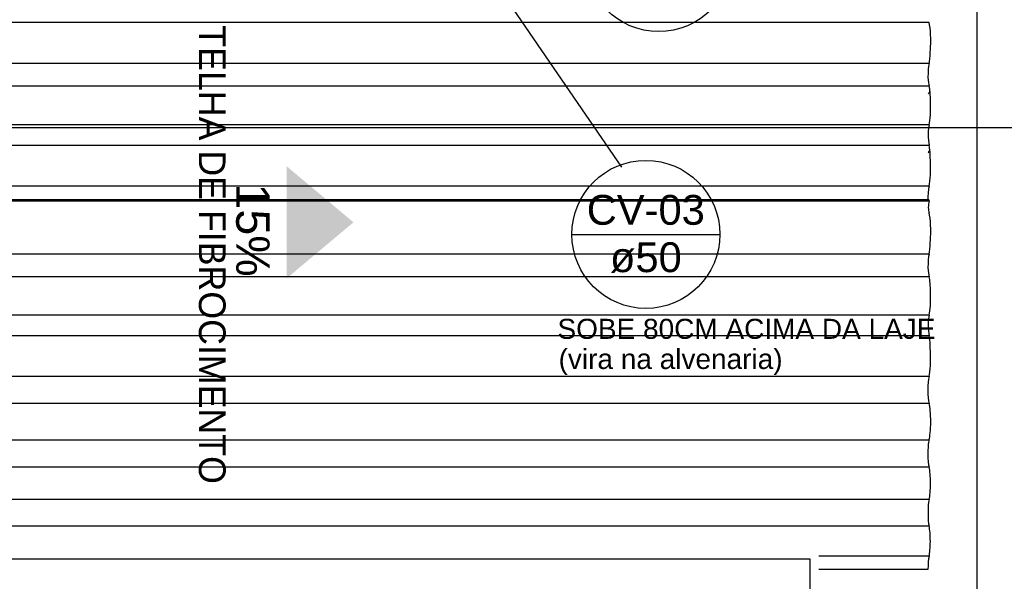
# Model space of a CAD drawing. Header units: millimetres. Extents: x -20654 to 2526, y -8238 to 977.
# Tile 148 of 219: x -10298.34 to -10295.39, y -4105.17 to -4103.49. Entities that reach past the tile are written whole.
import ezdxf

# ---------------------------------------------------------------- set-up
doc = ezdxf.new("R2010")
doc.units = ezdxf.units.MM
for name, color, linetype in [('01 CONTORNO_dwg', 252, 'Continuous'), ('A-FLOR', 252, 'Continuous'), ('A-ROOF', 132, 'Continuous'), ('CV-Indicação coluna', 7, 'Continuous'), ('DI-Cortes', 1, 'Continuous'), ('P-PIPE-IDEN', 7, 'Continuous'), ('TEXTO', 251, 'Continuous')]:
    doc.layers.add(name, color=color, linetype=linetype)
doc.layers.add('CONTORNO_dwg _2_', color=7, linetype='Continuous', true_color=0x767676)
doc.styles.add('Arial', font='arial.ttf', dxfattribs={"height": 100})
doc.styles.add('Arial_5', font='arial.ttf', dxfattribs={"height": 0.0825})
doc.styles.add('Arial_9', font='arial.ttf', dxfattribs={"height": 0.0625})
doc.styles.add('Century Gothic', font='GOTHIC.TTF', dxfattribs={"height": 60})

# ---------------------------------------------------------------- blocks, each defined once
blk = doc.blocks.new('barrilete')
at = {"layer": '01 CONTORNO_dwg'}
h = blk.add_hatch(dxfattribs=at)
h.set_pattern_fill('FP1_3', color=256, style=0, pattern_type=2)
h.set_pattern_definition([(355.712, (23246.225, -8205.26), (202.08834, 20.41803), [16.719, -135.273, -962.615]), (355.712, (23246.225, -8205.26), (202.08834, 20.41803), [-151.992, 16.719, -135.273, -810.623]), (355.712, (23246.225, -8205.26), (202.08834, 20.41803), [-303.984, 16.719, -287.265, -506.639]), (355.712, (23246.225, -8205.26), (202.08834, 20.41803), [-607.967, 16.719, -135.273, -354.648]), (355.712, (23246.225, -8205.26), (202.08834, 20.41803), [-759.959, 16.719, -84.609, -253.32]), (355.712, (23246.225, -8205.26), (202.08834, 20.41803), [-861.287, 16.719, -236.601]), (127.687, (23322.01, -8193.16), (-144.79733, 116.29252), [13.636, -110.325, -785.083]), (127.687, (23322.01, -8193.16), (-144.79733, 116.29252), [-123.96, 13.636, -110.325, -661.123]), (127.687, (23322.01, -8193.16), (-144.79733, 116.29252), [-247.921, 13.636, -234.285, -413.202]), (127.687, (23322.01, -8193.16), (-144.79733, 116.29252), [-495.842, 13.636, -110.325, -289.241]), (127.687, (23322.01, -8193.16), (-144.79733, 116.29252), [-619.802, 13.636, -69.005, -206.601]), (127.687, (23322.01, -8193.16), (-144.79733, 116.29252), [-702.443, 13.636, -192.965]), (228.854, (23347.27, -8123.91), (-57.29145, -136.70854), [12.669, -102.507, -729.449]), (228.854, (23347.27, -8123.91), (-57.29145, -136.70854), [-115.176, 12.669, -102.507, -614.273]), (228.854, (23347.27, -8123.91), (-57.29145, -136.70854), [-230.352, 12.669, -217.683, -383.921]), (228.854, (23347.27, -8123.91), (-57.29145, -136.70854), [-460.705, 12.669, -102.507, -268.744]), (228.854, (23347.27, -8123.91), (-57.29145, -136.70854), [-575.881, 12.669, -64.115, -191.96]), (228.854, (23347.27, -8123.91), (-57.29145, -136.70854), [-652.665, 12.669, -179.291])])
h.paths.add_polyline_path([(10984.3, -6393.2), (14872.6, -6393.2), (14872, -6389.5), (10611.7, -6389.5), (10611.7, -6393.2), (10826.6, -6393.2)], flags=0)
h.paths.add_polyline_path([(10456.1, -6393.2), (10457.4, -6393.2), (10457.4, -6389.5), (10456.1, -6389.5)], flags=0)
at = {"layer": 'TEXTO'}
blk.add_hatch(color=256, dxfattribs=at).paths.add_polyline_path([(13148.7, -6456.4), (12948.7, -6288.5), (12948.7, -6624.2)], flags=0)
at = {"layer": '01 CONTORNO_dwg'}
for p, q in [((14872.4, -5858.1), (10611.7, -5858.1)), ((14872.4, -5981.4), (10611.7, -5981.4)), ((14872.4, -6049.1), (10611.7, -6049.1)), ((14870.4, -6071.2), (14869.5, -6072.8)), ((14871.4, -6069.5), (14870.4, -6071.2)), ((14872.3, -6068), (14871.4, -6069.5)), ((14873.2, -6066.4), (14872.3, -6068)), ((14874.1, -6064.9), (14873.2, -6066.4)), ((14874.9, -6063.4), (14874.1, -6064.9)), ((14872.4, -6164.3), (10611.7, -6164.3)), ((14872.4, -6226), (10611.7, -6226)), ((14870.1, -6247.3), (14869.2, -6248.9)), ((14871, -6245.6), (14870.1, -6247.3)), ((14872, -6244), (14871, -6245.6)), ((14872.9, -6242.4), (14872, -6244)), ((14873.8, -6240.9), (14872.9, -6242.4)), ((14874.7, -6239.4), (14873.8, -6240.9)), ((14872.4, -6348.2), (10611.7, -6348.2)), ((14872, -6389.5), (10611.7, -6389.5)), ((14872.6, -6393.2), (10611.7, -6393.2)), ((14872, -6389.5), (14872.6, -6393.2)), ((14872.4, -6551.6), (10611.7, -6551.6)), ((14872.4, -6619.2), (10611.7, -6619.2)), ((14872.4, -6734.5), (10611.7, -6734.5)), ((14872.4, -6796.2), (10611.7, -6796.2)), ((14872.4, -6918.4), (10611.7, -6918.4)), ((14872.4, -6998.4), (10611.7, -6998.4)), ((14872, -7108.3), (10611.7, -7108.3)), ((14872.4, -7189.4), (10611.7, -7189.4)), ((14872.4, -7286.5), (10611.7, -7286.5)), ((14872.4, -7366.3), (10611.7, -7366.3)), ((14872.3, -7456.4), (14542, -7456.4)), ((14869, -7495.8), (14542, -7495.8))]:
    blk.add_line(p, q, dxfattribs=at)
for centre, major_axis, start_param, end_param in [((14868.2, -5912.4), (0, 61.2), 4.131092, 5.805022), ((14869.2, -5942.5), (0, 44.5), 3.645507, 4.636412), ((14875.7, -6021.3), (0, 45.6), 0.504315, 1.580838), ((14875.4, -6007.9), (0, 45.9), 1.880832, 2.686566), ((14868.2, -6097.6), (0, 56.1), 4.742252, 5.75772), ((14868.2, -6112.7), (0, 58.7), 3.639242, 5.003687), ((14875.6, -6204.2), (0, 45.4), 0.496877, 1.263295), ((14876.1, -6186.1), (0, 47.1), 1.66634, 2.583092), ((14868.2, -6270.8), (0, 52.9), 4.724782, 5.721534), ((14868.2, -6296.1), (0, 59), 3.631242, 5.172077), ((14875.5, -6388.1), (0, 45.3), 0.492778, 1.6014), ((14875.8, -6433.8), (0, 45.9), 0.484899, 1.067761), ((14875.5, -6388.1), (0, 45.3), 2.123369, 2.658579), ((14868.2, -6482.6), (0, 61.2), 4.131092, 5.805022), ((14869.2, -6512.6), (0, 44.5), 3.645507, 4.636412), ((14875.7, -6591.5), (0, 45.6), 0.504315, 1.580838), ((14875.4, -6578), (0, 45.9), 1.880832, 2.686566), ((14868.2, -6667.8), (0, 56.1), 4.746717, 5.75772), ((14868.2, -6682.9), (0, 58.7), 3.639242, 5.00804), ((14875.6, -6774.4), (0, 45.4), 0.496877, 1.263295), ((14876.1, -6756.3), (0, 47.1), 1.66634, 2.583092), ((14868.2, -6840.9), (0, 52.9), 4.71562, 5.721534), ((14868.2, -6866.3), (0, 59), 3.631242, 5.162917), ((14875.5, -6958.3), (0, 45.3), 0.492778, 2.658579), ((14868.2, -7052.7), (0, 61.2), 3.575009, 5.805022), ((14875.4, -7148.2), (0, 45.9), 0.515587, 2.686566), ((14868.2, -7237.9), (0, 56.1), 3.667057, 5.75772), ((14876.1, -7326.4), (0, 47.1), 0.5585, 2.583092), ((14868.2, -7411.1), (0, 52.9), 3.683408, 5.721534), ((14875.8, -7495.8), (0, 46.1), 0.547568, 1.570796)]:
    blk.add_ellipse(centre, major_axis=major_axis, ratio=0.14834, start_param=start_param, end_param=end_param, dxfattribs=at)
at = {"layer": 'A-FLOR'}
blk.add_line((15016.1, -8275.1), (15016.1, -135.1), dxfattribs=at)
at = {"layer": 'A-ROOF'}
for p, q in [((14516.1, -7465.1), (10584.4, -7465.1)), ((14516.1, -7615.1), (14516.1, -7465.1))]:
    blk.add_line(p, q, dxfattribs=at)
at = {"layer": 'TEXTO', "insert": (12765.9, -5866.5), "char_height": 80, "width": 2064.345, "attachment_point": 1, "rotation": 270, "style": 'Century Gothic'}
blk.add_mtext('TELHA DE FIBROCIMENTO', dxfattribs=at)
at = {"layer": 'TEXTO', "insert": (12897.6, -6339.8), "char_height": 100, "width": 334.223, "attachment_point": 1, "rotation": 270, "line_spacing_factor": 0.941778, "style": 'Arial'}
blk.add_mtext('15%', dxfattribs=at)
blk = doc.blocks.new('Anotacao_Coluna - Coluna-1332778-9 COBERTURA')
at = {"layer": 'P-PIPE-IDEN'}
blk.add_line((-0.006203, 0), (0.006203, 0), dxfattribs=at)
blk.add_circle((0, 0), 0.006203, dxfattribs=at)

msp = doc.modelspace()

# ---------------------------------------------------------------- linework, layer by layer
at = {"layer": 'CV-Indicação coluna'}
msp.add_line((-10297.2711, -4102.8652), (-10296.5399, -4103.9315), dxfattribs=at)
at = {"layer": 'DI-Cortes', "linetype": 'Continuous'}
msp.add_line((-10300.6023, -4103.8127), (-10294.9128, -4103.8127), dxfattribs=at)

# ---------------------------------------------------------------- block references
at = {"layer": 'CONTORNO_dwg _2_', "color": 253, "true_color": 0xaaaaaa, "xscale": 0.001, "yscale": 0.001, "zscale": 0.001}
msp.add_blockref('barrilete', (-10310.4917, -4097.64), dxfattribs=at)
at = {"layer": 'CV-Indicação coluna', "xscale": 35.72792670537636, "yscale": 35.72792670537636, "zscale": 35.72792670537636}
for p in [(-10296.4289, -4103.3036), (-10296.4674, -4104.1326)]:
    msp.add_blockref('Anotacao_Coluna - Coluna-1332778-9 COBERTURA', p, dxfattribs=at)

# ---------------------------------------------------------------- texts
at = {"layer": 'CV-Indicação coluna', "char_height": 0.08932, "attachment_point": 1, "style": 'Arial_9'}
for s, insert, width in [('CV-03', (-10296.6445, -4104.0144), 0.426775), ('ø50', (-10296.5749, -4104.1562), 0.257784)]:
    msp.add_mtext(s, dxfattribs=dict(at, insert=insert, width=width))
at = {"layer": 'P-PIPE-IDEN', "char_height": 0.06, "width": 1.293831, "attachment_point": 1, "style": 'Arial_5'}
for s, insert in [('SOBE 80CM ACIMA DA LAJE', (-10296.7321, -4104.3853)), ('(vira na alvenaria)', (-10296.7288, -4104.4755))]:
    msp.add_mtext(s, dxfattribs=dict(at, insert=insert))

doc.saveas('drawing.dxf')
